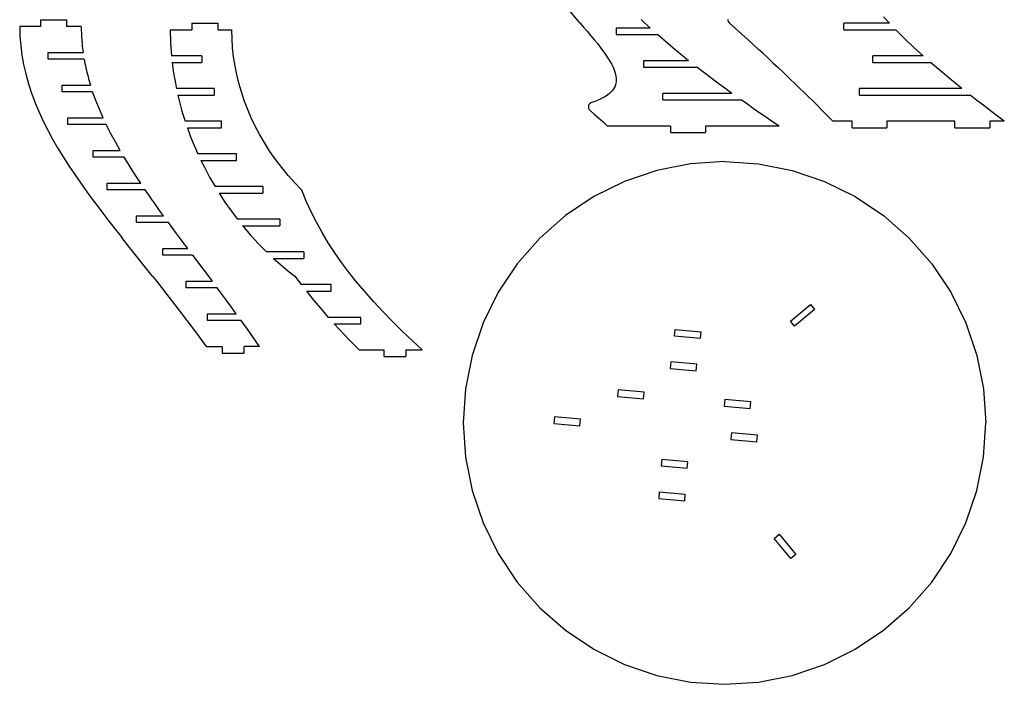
# Model space of a CAD drawing. Extents: x -163 to 163, y -144 to 144.
# Tile 2 of 3: x -49 to 163, y -140 to 3. Entities that reach past the tile are written whole.
import ezdxf

# ---------------------------------------------------------------- set-up
doc = ezdxf.new("R2010")
doc.units = 0
doc.header["$MEASUREMENT"] = 0
doc.layers.get('0').update_dxf_attribs({"linetype": 'CONTINUOUS'})

msp = doc.modelspace()

# ---------------------------------------------------------------- linework, layer by layer
for p, q in [((71.67, 1.95), (69.27, 4.72)), ((-44.5, 2.57), (-44.5, 1.17)), ((-44.5, 2.57), (-38.88, 2.57)), ((-38.88, 2.57), (-38.88, 1.17)), ((86.77, 0.81), (84.85, 2.63)), ((103.51, 2.63), (103.51, 2.57)), ((103.51, 2.57), (103.52, 2.51)), ((103.52, 2.51), (103.53, 2.45)), ((103.53, 2.45), (103.54, 2.38)), ((103.54, 2.38), (103.56, 2.32)), ((103.56, 2.32), (103.59, 2.27)), ((103.59, 2.27), (103.62, 2.21)), ((103.62, 2.21), (103.65, 2.15)), ((103.65, 2.15), (103.68, 2.1)), ((137.06, 3.23), (138.34, 1.85)), ((-48.96, 1.17), (-48.91, -0.91)), ((-44.5, 1.17), (-48.96, 1.17)), ((-35.71, 1.17), (-38.88, 1.17)), ((-35.71, 1.17), (-35.7, 0.7)), ((-35.7, 0.7), (-35.7, 0.23)), ((-35.7, 0.23), (-35.68, -0.24)), ((-16.54, 0.42), (-11.93, 0.42)), ((-16.54, 0.42), (-16.47, -2.39)), ((-11.93, 1.83), (-11.93, 0.42)), ((-11.93, 1.83), (-6.3, 1.83)), ((-6.3, 1.83), (-6.3, 0.42)), ((-6.3, 0.42), (-3.28, 0.42)), ((-3.24, -1.53), (-3.28, 0.42)), ((71.67, 1.95), (72.46, 1.02)), ((72.46, 1.02), (73.25, 0.1)), ((73.25, 0.1), (74.04, -0.84)), ((79.43, 0.81), (79.43, -0.59)), ((86.77, 0.81), (79.43, 0.81)), ((103.68, 2.1), (103.72, 2.05)), ((103.72, 2.05), (103.77, 2)), ((103.77, 2), (103.81, 1.96)), ((107.87, -1.75), (103.81, 1.96)), ((138.34, 1.85), (128.5, 1.85)), ((128.5, 0.44), (128.5, 1.85)), ((128.5, 0.44), (139.69, 0.44)), ((141.58, -1.44), (139.69, 0.44)), ((-48.91, -0.91), (-48.75, -2.98)), ((-35.68, -0.24), (-35.66, -0.71)), ((-35.66, -0.71), (-35.64, -1.18)), ((-35.64, -1.18), (-35.61, -1.65)), ((-35.61, -1.65), (-35.57, -2.12)), ((-3.11, -3.48), (-3.24, -1.53)), ((74.04, -0.84), (74.81, -1.78)), ((74.81, -1.78), (75.42, -2.54)), ((79.43, -0.59), (88.33, -0.59)), ((89.98, -2.04), (88.33, -0.59)), ((91.64, -3.46), (89.98, -2.04)), ((107.87, -1.75), (110.1, -3.79)), ((143.57, -3.35), (141.58, -1.44)), ((-48.75, -2.98), (-48.49, -5.02)), ((-35.57, -2.12), (-35.53, -2.59)), ((-35.53, -2.59), (-35.48, -3.06)), ((-35.48, -3.06), (-35.43, -3.53)), ((-35.43, -3.53), (-35.37, -3.99)), ((-35.37, -3.99), (-35.31, -4.46)), ((-16.47, -2.39), (-16.28, -5.21)), ((-2.9, -5.41), (-3.11, -3.48)), ((75.42, -2.54), (76.02, -3.31)), ((76.02, -3.31), (76.6, -4.09)), ((76.6, -4.09), (77.16, -4.87)), ((93.33, -4.85), (91.64, -3.46)), ((111.02, -4.63), (110.1, -3.79)), ((145.57, -5.18), (143.57, -3.35)), ((-48.49, -5.02), (-48.13, -7.05)), ((-42.8, -5.86), (-42.8, -4.46)), ((-42.8, -4.46), (-35.31, -4.46)), ((-35.09, -5.86), (-42.8, -5.86)), ((-35.09, -5.86), (-35, -6.34)), ((-35, -6.34), (-34.91, -6.81)), ((-9.78, -5.21), (-16.28, -5.21)), ((-9.78, -5.21), (-9.78, -6.61)), ((-2.6, -7.32), (-2.9, -5.41)), ((77.16, -4.87), (77.7, -5.67)), ((77.7, -5.67), (77.95, -6.09)), ((77.95, -6.09), (78.2, -6.5)), ((85.34, -6.22), (85.34, -7.63)), ((95.03, -6.22), (85.34, -6.22)), ((95.03, -6.22), (93.33, -4.85)), ((111.02, -4.63), (112.11, -5.64)), ((112.11, -5.64), (113.2, -6.65)), ((134.74, -6.59), (134.74, -5.18)), ((145.57, -5.18), (134.74, -5.18)), ((-48.13, -7.05), (-47.67, -9.08)), ((-34.91, -6.81), (-34.81, -7.29)), ((-34.81, -7.29), (-34.71, -7.76)), ((-34.71, -7.76), (-34.6, -8.23)), ((-34.6, -8.23), (-34.49, -8.7)), ((-16.13, -6.61), (-15.89, -8.5)), ((-16.13, -6.61), (-9.78, -6.61)), ((-2.23, -9.22), (-2.6, -7.32)), ((78.2, -6.5), (78.44, -6.93)), ((78.44, -6.93), (78.66, -7.36)), ((78.66, -7.36), (78.86, -7.79)), ((78.86, -7.79), (79.09, -8.38)), ((79.09, -8.38), (79.27, -8.94)), ((85.34, -7.63), (96.82, -7.63)), ((98.31, -8.78), (96.82, -7.63)), ((113.2, -6.65), (114.33, -7.7)), ((114.33, -7.7), (115.4, -8.71)), ((134.74, -6.59), (147.15, -6.59)), ((149.37, -8.5), (147.15, -6.59)), ((-47.67, -9.08), (-47.09, -11.17)), ((-34.49, -8.7), (-34.37, -9.17)), ((-34.37, -9.17), (-34.25, -9.63)), ((-34.25, -9.63), (-34.13, -10.1)), ((-34.13, -10.1), (-33.99, -10.57)), ((-33.99, -10.57), (-33.86, -11.03)), ((-15.89, -8.5), (-15.58, -10.37)), ((-15.58, -10.37), (-15.22, -12.24)), ((-1.77, -11.08), (-2.23, -9.22)), ((79.27, -8.94), (79.41, -9.55)), ((79.41, -9.55), (79.48, -10.13)), ((79.48, -10.13), (79.46, -10.74)), ((99.82, -9.91), (98.31, -8.78)), ((101.32, -11.03), (99.82, -9.91)), ((115.4, -8.71), (116.51, -9.75)), ((116.51, -9.75), (118.45, -11.6)), ((151.61, -10.37), (149.37, -8.5)), ((153.89, -12.21), (151.61, -10.37)), ((-47.09, -11.17), (-46.41, -13.24)), ((-39.85, -12.9), (-39.85, -11.49)), ((-39.85, -11.49), (-33.72, -11.49)), ((-33.86, -11.03), (-33.72, -11.49)), ((-7.09, -12.24), (-15.22, -12.24)), ((-7.09, -12.24), (-7.09, -13.64)), ((-1.24, -12.93), (-1.77, -11.08)), ((78.66, -12.65), (78.46, -12.88)), ((78.83, -12.42), (78.66, -12.65)), ((79.05, -12.07), (78.83, -12.42)), ((79.22, -11.71), (79.05, -12.07)), ((79.35, -11.34), (79.22, -11.71)), ((79.46, -10.74), (79.35, -11.34)), ((102.85, -12.15), (101.32, -11.03)), ((104.38, -13.25), (102.85, -12.15)), ((118.45, -11.6), (120.4, -13.5)), ((131.83, -13.62), (131.83, -12.21)), ((153.89, -12.21), (131.83, -12.21)), ((-46.41, -13.24), (-45.65, -15.29)), ((-33.26, -12.9), (-39.85, -12.9)), ((-32.57, -14.79), (-33.26, -12.9)), ((-31.81, -16.67), (-32.57, -14.79)), ((-14.91, -13.64), (-14.63, -14.81)), ((-14.91, -13.64), (-7.09, -13.64)), ((-14.63, -14.81), (-14.03, -17.05)), ((-0.63, -14.77), (-1.24, -12.93)), ((0.05, -16.57), (-0.63, -14.77)), ((75.58, -14.71), (74.84, -15.01)), ((76.31, -14.38), (75.58, -14.71)), ((77.01, -14.01), (76.31, -14.38)), ((77.37, -13.78), (77.01, -14.01)), ((77.7, -13.55), (77.37, -13.78)), ((78.01, -13.31), (77.7, -13.55)), ((78.24, -13.1), (78.01, -13.31)), ((78.46, -12.88), (78.24, -13.1)), ((89.54, -14.66), (89.54, -13.25)), ((104.38, -13.25), (89.54, -13.25)), ((89.54, -14.66), (106.36, -14.66)), ((107.71, -15.61), (106.36, -14.66)), ((120.4, -13.5), (122.31, -15.39)), ((131.83, -13.62), (155.66, -13.62)), ((157.12, -14.76), (155.66, -13.62)), ((158.6, -15.89), (157.12, -14.76)), ((-45.65, -15.29), (-44.8, -17.3)), ((-31, -18.52), (-31.81, -16.67)), ((0.81, -18.36), (0.05, -16.57)), ((73.5, -15.95), (73.48, -16.11)), ((73.48, -16.11), (73.49, -16.28)), ((73.49, -16.28), (73.53, -16.44)), ((73.54, -15.79), (73.5, -15.95)), ((73.53, -16.44), (73.59, -16.59)), ((73.62, -15.65), (73.54, -15.79)), ((73.59, -16.59), (73.68, -16.73)), ((73.72, -15.52), (73.62, -15.65)), ((73.68, -16.73), (73.79, -16.84)), ((73.84, -15.4), (73.72, -15.52)), ((73.79, -16.84), (74.75, -17.7)), ((73.97, -15.31), (73.84, -15.4)), ((74.13, -15.25), (73.97, -15.31)), ((74.84, -15.01), (74.13, -15.25)), ((109.07, -16.55), (107.71, -15.61)), ((110.42, -17.49), (109.07, -16.55)), ((122.31, -15.39), (124.21, -17.3)), ((160.07, -17.02), (158.6, -15.89)), ((-44.8, -17.3), (-43.88, -19.27)), ((-38.59, -19.93), (-38.59, -18.52)), ((-38.59, -18.52), (-31, -18.52)), ((-14.03, -17.05), (-13.34, -19.27)), ((1.72, -20.28), (0.81, -18.36)), ((74.75, -17.7), (75.69, -18.54)), ((75.69, -18.54), (76.65, -19.41)), ((111.81, -18.43), (110.42, -17.49)), ((113.15, -19.35), (111.81, -18.43)), ((124.21, -17.3), (126.1, -19.24)), ((161.54, -18.13), (160.07, -17.02)), ((163.04, -19.24), (161.54, -18.13)), ((-43.88, -19.27), (-42.9, -21.21)), ((-30.33, -19.93), (-38.59, -19.93)), ((-29.38, -21.82), (-30.33, -19.93)), ((-5.51, -19.27), (-13.34, -19.27)), ((-12.86, -20.67), (-5.51, -20.67)), ((-12.86, -20.67), (-12.16, -22.58)), ((-5.51, -20.67), (-5.51, -19.27)), ((2.72, -22.17), (1.72, -20.28)), ((76.65, -19.41), (77.6, -20.28)), ((91.18, -20.28), (77.6, -20.28)), ((91.18, -20.28), (91.18, -21.69)), ((98.68, -20.28), (98.68, -21.69)), ((114.53, -20.28), (98.68, -20.28)), ((114.53, -20.28), (113.15, -19.35)), ((130.25, -19.24), (126.1, -19.24)), ((130.25, -20.65), (130.25, -19.24)), ((130.25, -20.65), (137.75, -20.65)), ((137.75, -19.24), (137.75, -20.65)), ((152.41, -19.24), (137.75, -19.24)), ((152.41, -20.65), (152.41, -19.24)), ((152.41, -20.65), (159.91, -20.65)), ((159.91, -19.24), (159.91, -20.65)), ((163.04, -19.24), (159.91, -19.24)), ((-42.9, -21.21), (-41.87, -23.11)), ((-41.87, -23.11), (-40.79, -24.98)), ((-28.37, -23.7), (-29.38, -21.82)), ((-12.16, -22.58), (-11.4, -24.45)), ((3.79, -23.99), (2.72, -22.17)), ((91.18, -21.69), (98.68, -21.69)), ((-40.79, -24.98), (-39.61, -26.92)), ((-27.32, -25.55), (-28.37, -23.7)), ((-11.4, -24.45), (-10.59, -26.3)), ((4.93, -25.77), (3.79, -23.99)), ((-39.61, -26.92), (-38.38, -28.83)), ((-33.13, -26.96), (-33.13, -25.55)), ((-33.13, -25.55), (-27.32, -25.55)), ((-26.49, -26.96), (-33.13, -26.96)), ((-25.62, -28.38), (-26.49, -26.96)), ((-2.31, -26.3), (-10.59, -26.3)), ((-2.31, -27.71), (-2.31, -26.3)), ((6.16, -27.53), (4.93, -25.77)), ((7.47, -29.24), (6.16, -27.53)), ((-38.38, -28.83), (-37.11, -30.72)), ((-24.72, -29.8), (-25.62, -28.38)), ((-9.93, -27.71), (-9.2, -29.17)), ((-9.93, -27.71), (-2.31, -27.71)), ((-9.2, -29.17), (-8.08, -31.27)), ((8.84, -30.91), (7.47, -29.24)), ((95.45, -28.43), (88.24, -29.86)), ((102.8, -27.94), (95.45, -28.43)), ((102.8, -27.94), (110.14, -28.43)), ((110.14, -28.43), (117.35, -29.86)), ((-37.11, -30.72), (-35.81, -32.59)), ((-23.82, -31.19), (-24.72, -29.8)), ((-22.9, -32.58), (-23.82, -31.19)), ((-8.08, -31.27), (-6.89, -33.33)), ((10.28, -32.52), (8.84, -30.91)), ((88.24, -29.86), (81.27, -32.23)), ((117.35, -29.86), (124.32, -32.23)), ((-35.81, -32.59), (-34.48, -34.45)), ((-30.14, -33.99), (-30.14, -32.58)), ((-30.14, -32.58), (-22.9, -32.58)), ((3.42, -33.33), (-6.89, -33.33)), ((3.42, -33.33), (3.42, -34.74)), ((11.79, -34.08), (10.28, -32.52)), ((81.27, -32.23), (74.67, -35.48)), ((124.32, -32.23), (130.92, -35.48)), ((-34.48, -34.45), (-33.13, -36.3)), ((-21.95, -33.99), (-30.14, -33.99)), ((-21.25, -35.02), (-21.95, -33.99)), ((-20.51, -36.07), (-21.25, -35.02)), ((-6.03, -34.74), (-4.78, -36.65)), ((-6.03, -34.74), (3.42, -34.74)), ((12.75, -36.43), (11.79, -34.08)), ((74.67, -35.48), (68.55, -39.57)), ((130.92, -35.48), (137.04, -39.57)), ((-33.13, -36.3), (-32.09, -37.67)), ((-32.09, -37.67), (-31.04, -39.06)), ((-19.89, -36.95), (-20.51, -36.07)), ((-19.26, -37.85), (-19.89, -36.95)), ((-18.62, -38.73), (-19.26, -37.85)), ((-4.78, -36.65), (-3.46, -38.53)), ((13.8, -38.74), (12.75, -36.43)), ((-31.04, -39.06), (-29.96, -40.46)), ((-23.78, -39.61), (-17.99, -39.61)), ((-23.78, -41.02), (-23.78, -39.61)), ((-17.99, -39.61), (-18.62, -38.73)), ((-3.46, -38.53), (-2.09, -40.36)), ((14.95, -41.01), (13.8, -38.74)), ((68.55, -39.57), (63.02, -44.42)), ((137.04, -39.57), (142.57, -44.42)), ((-29.96, -40.46), (-28.91, -41.82)), ((-28.91, -41.82), (-28.41, -42.46)), ((-16.96, -41.02), (-23.78, -41.02)), ((-16.37, -41.84), (-16.96, -41.02)), ((-15.77, -42.64), (-16.37, -41.84)), ((7.04, -40.36), (-2.09, -40.36)), ((-0.97, -41.77), (7.04, -41.77)), ((-0.97, -41.77), (-0.77, -42.01)), ((-0.77, -42.01), (0.82, -43.87)), ((7.04, -40.36), (7.04, -41.77)), ((16.17, -43.22), (14.95, -41.01)), ((-28.41, -42.46), (-27.47, -43.65)), ((-27.47, -43.65), (-26.97, -44.29)), ((-25.53, -46.12), (-26.97, -44.29)), ((-15.19, -43.43), (-15.77, -42.64)), ((-14.57, -44.26), (-15.19, -43.43)), ((-13.99, -45.04), (-14.57, -44.26)), ((0.82, -43.87), (2.48, -45.67)), ((17.49, -45.42), (16.17, -43.22)), ((63.02, -44.42), (58.17, -49.95)), ((142.57, -44.42), (147.42, -49.95)), ((-20.42, -52.55), (-25.53, -46.12)), ((-12.79, -46.65), (-13.99, -45.04)), ((2.48, -45.67), (4.19, -47.39)), ((18.89, -47.55), (17.49, -45.42)), ((-18.11, -48.05), (-18.11, -46.65)), ((-18.11, -46.65), (-12.79, -46.65)), ((-11.74, -48.05), (-18.11, -48.05)), ((-11.74, -48.05), (-7.52, -53.68)), ((12.21, -47.39), (4.19, -47.39)), ((12.21, -47.39), (12.21, -48.8)), ((20.34, -49.64), (18.89, -47.55)), ((5.69, -48.8), (12.21, -48.8)), ((5.69, -48.8), (7.18, -50.11)), ((7.18, -50.11), (8.72, -51.38)), ((21.86, -51.67), (20.34, -49.64)), ((58.17, -49.95), (54.08, -56.07)), ((147.42, -49.95), (151.51, -56.07)), ((-20.42, -52.55), (-19.39, -53.84)), ((8.72, -51.38), (10.31, -52.59)), ((10.31, -52.59), (11.67, -54.42)), ((23.44, -53.66), (21.86, -51.67)), ((-19.39, -53.84), (-17.25, -56.57)), ((-13.14, -55.08), (-13.14, -53.68)), ((-13.14, -53.68), (-7.52, -53.68)), ((-6.47, -55.08), (-13.14, -55.08)), ((-5.43, -56.48), (-6.47, -55.08)), ((18.11, -54.42), (11.67, -54.42)), ((18.11, -55.83), (18.11, -54.42)), ((25.32, -55.9), (23.44, -53.66)), ((-17.25, -56.57), (-15.07, -59.38)), ((-4.38, -57.9), (-5.43, -56.48)), ((12.76, -55.83), (14.3, -57.74)), ((12.76, -55.83), (18.11, -55.83)), ((27.27, -58.1), (25.32, -55.9)), ((54.08, -56.07), (50.83, -62.67)), ((151.51, -56.07), (154.76, -62.67)), ((-3.34, -59.3), (-4.38, -57.9)), ((-2.32, -60.71), (-3.34, -59.3)), ((14.3, -57.74), (15.85, -59.59)), ((29.27, -60.25), (27.27, -58.1)), ((116.97, -62.3), (121.28, -58.69)), ((121.28, -58.69), (122.19, -59.77)), ((-15.07, -59.38), (-12.96, -62.13)), ((-8.52, -62.11), (-8.52, -60.71)), ((-8.52, -60.71), (-2.32, -60.71)), ((15.85, -59.59), (17.48, -61.46)), ((24.51, -61.46), (17.48, -61.46)), ((24.51, -62.86), (24.51, -61.46)), ((31.32, -62.36), (29.27, -60.25)), ((122.19, -59.77), (117.87, -63.38)), ((-12.96, -62.13), (-10.89, -64.89)), ((-1.3, -62.11), (-8.52, -62.11)), ((0.05, -63.99), (-1.3, -62.11)), ((18.74, -62.86), (24.51, -62.86)), ((18.74, -62.86), (19.8, -64)), ((33.42, -64.43), (31.32, -62.36)), ((50.83, -62.67), (48.46, -69.64)), ((117.87, -63.38), (116.97, -62.3)), ((154.76, -62.67), (157.13, -69.64)), ((-10.89, -64.89), (-8.8, -67.74)), ((1.37, -65.85), (0.05, -63.99)), ((19.8, -64), (20.88, -65.15)), ((20.88, -65.15), (21.96, -66.28)), ((35.55, -66.47), (33.42, -64.43)), ((92.02, -65.46), (92.14, -64.06)), ((92.02, -65.46), (97.62, -65.97)), ((92.14, -64.06), (97.75, -64.57)), ((97.62, -65.97), (97.75, -64.57)), ((-8.8, -67.74), (-5.34, -67.74)), ((-5.34, -67.74), (-5.34, -69.15)), ((-0.65, -69.15), (-0.65, -67.74)), ((2.69, -67.74), (-0.65, -67.74)), ((2.69, -67.74), (1.37, -65.85)), ((21.96, -66.28), (23.03, -67.38)), ((23.03, -67.38), (24.13, -68.49)), ((37.71, -68.49), (35.55, -66.47)), ((-5.34, -69.15), (-0.65, -69.15)), ((24.13, -68.49), (29.49, -68.49)), ((29.49, -69.89), (29.49, -68.49)), ((29.49, -69.89), (34.18, -69.89)), ((34.18, -68.49), (34.18, -69.89)), ((34.18, -68.49), (37.71, -68.49)), ((48.46, -69.64), (47.03, -76.85)), ((157.13, -69.64), (158.57, -76.85)), ((91.2, -71.04), (91.07, -72.44)), ((96.8, -71.55), (91.2, -71.04)), ((96.67, -72.95), (96.8, -71.55)), ((91.07, -72.44), (96.67, -72.95)), ((47.03, -76.85), (46.55, -84.19)), ((79.89, -77.07), (79.76, -78.47)), ((85.49, -77.58), (79.89, -77.07)), ((85.36, -78.98), (85.49, -77.58)), ((158.57, -76.85), (159.05, -84.19)), ((79.76, -78.47), (85.36, -78.98)), ((102.84, -79.15), (102.71, -80.55)), ((102.71, -80.55), (108.31, -81.06)), ((108.44, -79.66), (102.84, -79.15)), ((108.31, -81.06), (108.44, -79.66)), ((46.55, -84.19), (47.03, -91.54)), ((66.2, -82.89), (66.07, -84.29)), ((66.07, -84.29), (71.67, -84.8)), ((71.8, -83.4), (66.2, -82.89)), ((71.67, -84.8), (71.8, -83.4)), ((158.57, -91.54), (159.05, -84.19)), ((104.3, -86.35), (104.17, -87.75)), ((109.9, -86.85), (104.3, -86.35)), ((109.77, -88.25), (109.9, -86.85)), ((104.17, -87.75), (109.77, -88.25)), ((47.03, -91.54), (48.46, -98.75)), ((89.29, -92.05), (89.17, -93.45)), ((94.89, -92.55), (89.29, -92.05)), ((94.77, -93.95), (94.89, -92.55)), ((157.13, -98.75), (158.57, -91.54)), ((89.17, -93.45), (94.77, -93.95)), ((48.46, -98.75), (50.83, -105.72)), ((88.75, -99.06), (88.62, -100.46)), ((94.35, -99.56), (88.75, -99.06)), ((94.23, -100.96), (94.35, -99.56)), ((154.76, -105.72), (157.13, -98.75)), ((88.62, -100.46), (94.23, -100.96)), ((50.83, -105.72), (54.08, -112.32)), ((151.51, -112.32), (154.76, -105.72)), ((113.48, -109.06), (114.56, -108.16)), ((117.07, -113.38), (113.48, -109.06)), ((114.56, -108.16), (118.16, -112.48)), ((54.08, -112.32), (58.17, -118.44)), ((147.42, -118.44), (151.51, -112.32)), ((118.16, -112.48), (117.07, -113.38)), ((58.17, -118.44), (63.02, -123.97)), ((142.57, -123.97), (147.42, -118.44)), ((63.02, -123.97), (68.55, -128.82)), ((137.04, -128.82), (142.57, -123.97)), ((68.55, -128.82), (74.67, -132.91)), ((130.92, -132.91), (137.04, -128.82)), ((74.67, -132.91), (81.27, -136.16)), ((124.32, -136.16), (130.92, -132.91)), ((81.27, -136.16), (88.24, -138.53)), ((117.35, -138.53), (124.32, -136.16)), ((88.24, -138.53), (95.45, -139.96)), ((110.14, -139.96), (117.35, -138.53)), ((95.45, -139.96), (102.8, -140.44)), ((102.8, -140.44), (110.14, -139.96))]:
    msp.add_line(p, q)

doc.saveas('drawing.dxf')
